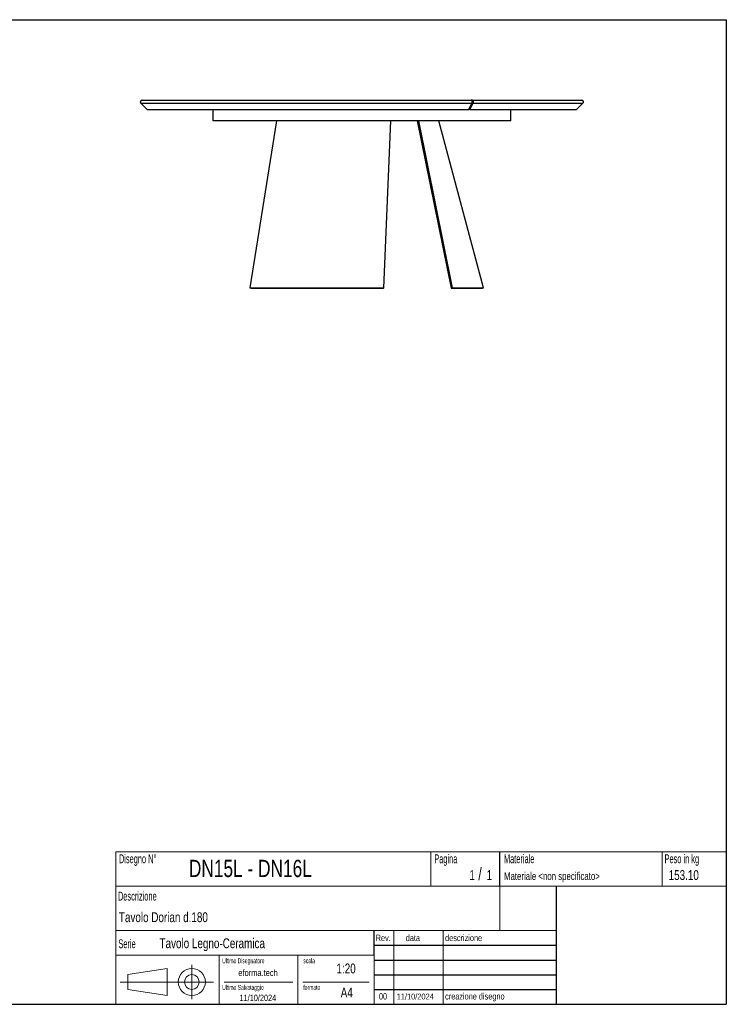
# Model space of a CAD drawing. Header units: millimetres. Extents: x 5 to 292, y 5 to 205.
# Tile 2 of 2: x 148 to 292, y 5 to 205. Entities that reach past the tile are written whole.
import ezdxf

# ---------------------------------------------------------------- set-up
doc = ezdxf.new("R2010")
doc.units = ezdxf.units.MM
doc.layers.add('FORMAT', color=7, linetype='Continuous')
doc.styles.add('SLDTEXTSTYLE0', font='TXT', dxfattribs={"width": 0.605})
doc.styles.add('SLDTEXTSTYLE1', font='TXT', dxfattribs={"width": 0.75})

msp = doc.modelspace()

# ---------------------------------------------------------------- linework, layer by layer
at = {"color": 7, "linetype": 'Continuous', "lineweight": 25}
for p, q in [((173.09929, 188.02666), (174.40181, 186.72415)), ((173.09929, 188.02666), (240.33701, 188.02666)), ((173.09929, 188.02666), (174.40181, 186.72415)), ((173.34678, 188.62415), (240.21326, 188.62415)), ((240.33701, 188.02666), (239.68575, 186.72415)), ((239.68575, 186.72415), (240.33701, 188.02666)), ((240.55352, 188.02666), (239.90226, 186.72415)), ((240.55352, 188.02666), (239.90226, 186.72415)), ((240.42977, 188.62415), (240.21326, 188.62415)), ((240.55352, 188.02666), (240.33701, 188.02666)), ((240.42977, 188.62415), (262.64661, 188.62415)), ((240.55352, 188.02666), (262.89409, 188.02666)), ((261.59158, 186.72415), (262.89409, 188.02666)), ((174.40181, 186.72415), (239.68575, 186.72415)), ((187.74661, 186.72415), (187.74661, 184.47415)), ((239.90226, 186.72415), (239.68575, 186.72415)), ((239.90226, 186.72415), (261.59158, 186.72415)), ((248.24661, 184.47415), (248.24661, 186.72415)), ((248.24661, 184.47415), (187.74661, 184.47415)), ((200.6491, 184.47415), (195.25001, 150.52415)), ((222.4432, 150.52415), (223.88126, 184.47415)), ((229.24772, 184.47415), (236.12103, 150.47722)), ((229.45945, 184.47415), (236.29661, 150.52415)), ((242.69661, 150.52415), (233.64327, 184.47415)), ((195.48647, 150.47722), (195.25001, 150.52415)), ((222.38232, 150.47722), (222.4432, 150.52415)), ((236.12103, 150.47722), (236.29661, 150.52415)), ((242.45505, 150.45973), (242.69661, 150.52415))]:
    msp.add_line(p, q, dxfattribs=at)
msp.add_arc((262.64661, 188.27415), 0.35, 315, 90, dxfattribs=at)
for points, knots in [([(173.34678, 188.62415), (173.32962, 188.62415), (173.31223, 188.62286), (173.27827, 188.61781), (173.2616, 188.61405), (173.22885, 188.60413), (173.21267, 188.5979), (173.18148, 188.58314), (173.16659, 188.57469), (173.13817, 188.55571), (173.12465, 188.54518), (173.09901, 188.52196), (173.08712, 188.50946), (173.06542, 188.48303), (173.05557, 188.46906), (173.03786, 188.43958), (173.03003, 188.42402), (173.0169, 188.39235), (173.01153, 188.37613), (173.00317, 188.34292), (173.00018, 188.32577), (172.99509, 188.27439), (172.99671, 188.2402), (173.0068, 188.18922), (173.01139, 188.1726), (173.02301, 188.1401), (173.03006, 188.1242), (173.04623, 188.09397), (173.05537, 188.07953), (173.07576, 188.05201), (173.08712, 188.03883), (173.09929, 188.02666)], [0, 0, 0, 0, 0.0625, 0.0625, 0.125, 0.125, 0.1875, 0.1875, 0.25, 0.25, 0.3125, 0.3125, 0.375, 0.375, 0.4375, 0.4375, 0.5, 0.5, 0.5625, 0.5625, 0.625, 0.625, 0.75, 0.75, 0.8125, 0.8125, 0.875, 0.875, 0.9375, 0.9375, 1, 1, 1, 1]), ([(173.34678, 188.62415), (173.34247, 188.6241), (173.33387, 188.62401), (173.321, 188.62328), (173.3082, 188.62211), (173.29547, 188.62047), (173.28281, 188.61835), (173.27022, 188.61576), (173.2577, 188.61271), (173.23293, 188.60569), (173.19675, 188.5918), (173.15186, 188.56634), (173.11108, 188.53465), (173.07547, 188.49723), (173.04563, 188.45505), (173.0224, 188.40888), (173.00608, 188.35983), (172.99725, 188.30889), (172.99588, 188.25721), (173.00223, 188.2059), (173.01592, 188.15602), (173.03344, 188.11658), (173.05073, 188.08682), (173.06534, 188.06555), (173.0814, 188.04532), (173.09332, 188.03289), (173.09929, 188.02666)], [0, 0, 0, 0, 0.0156887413, 0.0313148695, 0.0468994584, 0.0624637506, 0.078029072, 0.0936167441, 0.109247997, 0.1249438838, 0.1873253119, 0.249739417, 0.3121713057, 0.3746358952, 0.4371035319, 0.4996040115, 0.5620904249, 0.6246098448, 0.6870983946, 0.7496201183, 0.8121478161, 0.874708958, 0.9061113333, 0.9373460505, 0.9685849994, 1, 1, 1, 1]), ([(240.21326, 188.62415), (240.23047, 188.62415), (240.24744, 188.61915), (240.28058, 188.59907), (240.29603, 188.58445), (240.31755, 188.55574), (240.3244, 188.54505), (240.33709, 188.52207), (240.34299, 188.5097), (240.35389, 188.48318), (240.35892, 188.46893), (240.36775, 188.43947), (240.3716, 188.4242), (240.37816, 188.39259), (240.38089, 188.37614), (240.3851, 188.34265), (240.38803, 188.30889), (240.38848, 188.27461), (240.38765, 188.24007), (240.38659, 188.22292), (240.38327, 188.18936), (240.381, 188.17287), (240.37523, 188.14048), (240.37171, 188.12454), (240.36359, 188.09411), (240.35894, 188.07944), (240.34865, 188.05171), (240.34305, 188.03875), (240.33701, 188.02666)], [0, 0, 0, 0, 0.125, 0.125, 0.25, 0.25, 0.3125, 0.3125, 0.375, 0.375, 0.4375, 0.4375, 0.5, 0.5, 0.5625, 0.5625, 0.625, 0.6875, 0.6875, 0.75, 0.75, 0.8125, 0.8125, 0.875, 0.875, 0.9375, 0.9375, 1, 1, 1, 1]), ([(240.33701, 188.02666), (240.34927, 188.05119), (240.35945, 188.07868), (240.37164, 188.12428), (240.37517, 188.14019), (240.38094, 188.17246), (240.38322, 188.18894), (240.38657, 188.22259), (240.38764, 188.23991), (240.38848, 188.27426), (240.38826, 188.29137), (240.38659, 188.32543), (240.38512, 188.34247), (240.38091, 188.37602), (240.37552, 188.40858), (240.36782, 188.43921), (240.35894, 188.46886), (240.35395, 188.48302), (240.34309, 188.50948), (240.33719, 188.52187), (240.32446, 188.54496), (240.31758, 188.5557), (240.3033, 188.57476), (240.29586, 188.58319), (240.28038, 188.59784), (240.27227, 188.6041), (240.24751, 188.61911), (240.23059, 188.62415), (240.21326, 188.62415)], [0, 0, 0, 0, 0.125, 0.125, 0.1875, 0.1875, 0.25, 0.25, 0.3125, 0.3125, 0.375, 0.375, 0.4375, 0.4375, 0.5, 0.5625, 0.5625, 0.625, 0.625, 0.6875, 0.6875, 0.75, 0.75, 0.8125, 0.8125, 0.875, 0.875, 1, 1, 1, 1]), ([(240.42977, 188.62415), (240.43193, 188.6241), (240.43623, 188.62401), (240.44266, 188.62328), (240.44906, 188.62211), (240.45542, 188.62047), (240.46175, 188.61835), (240.46805, 188.61576), (240.47431, 188.61271), (240.4867, 188.60569), (240.50479, 188.5918), (240.52723, 188.56634), (240.54762, 188.53465), (240.56543, 188.49723), (240.58035, 188.45505), (240.59196, 188.40888), (240.60012, 188.35983), (240.60453, 188.30889), (240.60522, 188.25721), (240.60205, 188.2059), (240.5952, 188.15602), (240.58644, 188.11658), (240.5778, 188.08682), (240.57049, 188.06555), (240.56246, 188.04532), (240.5565, 188.03289), (240.55352, 188.02666)], [0, 0, 0, 0, 0.015688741, 0.031314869, 0.046899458, 0.062463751, 0.078029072, 0.093616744, 0.109247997, 0.124943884, 0.187325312, 0.249739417, 0.312171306, 0.374635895, 0.437103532, 0.499604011, 0.562090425, 0.624609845, 0.687098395, 0.749620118, 0.812147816, 0.874708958, 0.906111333, 0.937346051, 0.968584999, 1, 1, 1, 1]), ([(240.42977, 188.62415), (240.4471, 188.62415), (240.46405, 188.61909), (240.48877, 188.60411), (240.49689, 188.59783), (240.51238, 188.58317), (240.51982, 188.57474), (240.53408, 188.5557), (240.54096, 188.54498), (240.5537, 188.52186), (240.5596, 188.50946), (240.57045, 188.48302), (240.57543, 188.46891), (240.58433, 188.43922), (240.58818, 188.42389), (240.59472, 188.3923), (240.59741, 188.37604), (240.60161, 188.34255), (240.60309, 188.32545), (240.60477, 188.29138), (240.60498, 188.27428), (240.60415, 188.23997), (240.60308, 188.22265), (240.59973, 188.18896), (240.59745, 188.17248), (240.59168, 188.14024), (240.58817, 188.12436), (240.57596, 188.07869), (240.56578, 188.05119), (240.55352, 188.02666)], [0, 0, 0, 0, 0.125, 0.125, 0.1875, 0.1875, 0.25, 0.25, 0.3125, 0.3125, 0.375, 0.375, 0.4375, 0.4375, 0.5, 0.5, 0.5625, 0.5625, 0.625, 0.625, 0.6875, 0.6875, 0.75, 0.75, 0.8125, 0.8125, 0.875, 0.875, 1, 1, 1, 1]), ([(195.25001, 150.52415), (195.42641, 150.52415), (195.63353, 150.52415), (196.11282, 150.52415), (196.38501, 150.52415), (196.99667, 150.52415), (197.33616, 150.52415), (198.08291, 150.52415), (198.49018, 150.52415), (199.37094, 150.52415), (199.84443, 150.52415), (200.85392, 150.52415), (201.38991, 150.52415), (202.51847, 150.52415), (203.11103, 150.52415), (204.34477, 150.52415), (204.98594, 150.52415), (206.30727, 150.52415), (206.98741, 150.52415), (208.37584, 150.52415), (209.08411, 150.52415), (210.51728, 150.52415), (211.24217, 150.52415), (212.69707, 150.52415), (213.42706, 150.52415), (214.88115, 150.52415), (215.60525, 150.52415), (217.03755, 150.52415), (217.74576, 150.52415), (219.13768, 150.52415), (219.82139, 150.52415), (221.15728, 150.52415), (221.80946, 150.52415), (222.4432, 150.52415)], [0, 0, 0, 0, 0.0625, 0.0625, 0.125, 0.125, 0.1875, 0.1875, 0.25, 0.25, 0.3125, 0.3125, 0.375, 0.375, 0.4375, 0.4375, 0.5, 0.5, 0.5625, 0.5625, 0.625, 0.625, 0.6875, 0.6875, 0.75, 0.75, 0.8125, 0.8125, 0.875, 0.875, 0.9375, 0.9375, 1, 1, 1, 1]), ([(195.48647, 150.47722), (195.6607, 150.47593), (195.86533, 150.47467), (196.33893, 150.47228), (196.60793, 150.47114), (197.21251, 150.46899), (197.54812, 150.46798), (198.28639, 150.46612), (198.68909, 150.46526), (199.56001, 150.46372), (200.02828, 150.46304), (201.02664, 150.46185), (201.55679, 150.46135), (202.67302, 150.46055), (203.25918, 150.46024), (204.47955, 150.45983), (205.11384, 150.45973), (206.42093, 150.45973), (207.0938, 150.45983), (208.4673, 150.46024), (209.16801, 150.46055), (210.58577, 150.46135), (211.30293, 150.46185), (212.74216, 150.46304), (213.46433, 150.46372), (214.90272, 150.46526), (215.61902, 150.46612), (217.03578, 150.46798), (217.73633, 150.46899), (219.11306, 150.47114), (219.78932, 150.47228), (221.11055, 150.47467), (221.75558, 150.47593), (222.38232, 150.47722)], [0, 0, 0, 0, 0.0625, 0.0625, 0.125, 0.125, 0.1875, 0.1875, 0.25, 0.25, 0.3125, 0.3125, 0.375, 0.375, 0.4375, 0.4375, 0.5, 0.5, 0.5625, 0.5625, 0.625, 0.625, 0.6875, 0.6875, 0.75, 0.75, 0.8125, 0.8125, 0.875, 0.875, 0.9375, 0.9375, 1, 1, 1, 1]), ([(236.12103, 150.47722), (236.57354, 150.47593), (237.01394, 150.47467), (237.86157, 150.47228), (238.26882, 150.47114), (239.04098, 150.46899), (239.40591, 150.46798), (240.08441, 150.46612), (240.398, 150.46526), (240.96548, 150.46372), (241.21937, 150.46304), (241.66026, 150.46185), (241.84726, 150.46135), (242.14879, 150.46055), (242.26334, 150.46024), (242.41646, 150.45983), (242.45505, 150.45973), (242.45505, 150.45973)], [0.5, 0.5, 0.5, 0.5, 0.5625, 0.5625, 0.625, 0.625, 0.6875, 0.6875, 0.75, 0.75, 0.8125, 0.8125, 0.875, 0.875, 0.9375, 0.9375, 1, 1, 1, 1]), ([(236.29661, 150.52415), (236.75394, 150.52415), (237.19901, 150.52415), (238.0556, 150.52415), (238.46713, 150.52415), (239.24738, 150.52415), (239.6161, 150.52415), (240.30166, 150.52415), (240.61848, 150.52415), (241.19182, 150.52415), (241.44831, 150.52415), (241.89372, 150.52415), (242.08262, 150.52415), (242.38724, 150.52415), (242.50295, 150.52415), (242.65763, 150.52415), (242.69661, 150.52415), (242.69661, 150.52415)], [0.5, 0.5, 0.5, 0.5, 0.5625, 0.5625, 0.625, 0.625, 0.6875, 0.6875, 0.75, 0.75, 0.8125, 0.8125, 0.875, 0.875, 0.9375, 0.9375, 1, 1, 1, 1])]:
    msp.add_open_spline(points, degree=3, knots=knots, dxfattribs=at)
at = {"layer": 'FORMAT', "color": 251, "true_color": 0x484848}
for p, q in [((5, 205), (292, 205)), ((292, 205), (292, 5)), ((5, 5), (292, 5))]:
    msp.add_line(p, q, dxfattribs=at)
at = {"layer": 'FORMAT', "color": 251, "lineweight": 18, "true_color": 0x484848}
for p, q in [((292, 36), (168, 36)), ((279, 36), (279, 29)), ((168, 36), (168, 5)), ((232, 36), (232, 29)), ((168, 29), (292, 29)), ((168, 20), (246, 20)), ((224.5, 20), (224.5, 5)), ((234.5, 20), (234.5, 5)), ((246, 20), (257.5, 20)), ((168, 15), (220.5, 15)), ((189, 15), (189, 5)), ((205, 15), (205, 5)), ((220.5, 15), (220.5, 5)), ((170.45232, 11.02842), (178.45232, 12.27842)), ((178.45232, 12.27842), (178.45232, 6.77842)), ((183.46023, 13.04077), (183.46023, 6.06051)), ((170.45232, 8.02842), (170.45232, 11.02842)), ((187.88291, 9.52842), (168.89345, 9.52842)), ((178.45232, 6.77842), (170.45232, 8.02842)), ((190, 9.5), (204, 9.5)), ((206, 9.5), (219.5, 9.5))]:
    msp.add_line(p, q, dxfattribs=at)
at = {"layer": 'FORMAT', "color": 7}
for p, q in [((246, 29), (246, 36)), ((257.5, 20), (257.5, 29)), ((220.5, 15), (220.5, 20)), ((257.5, 5), (257.5, 20)), ((220.5, 17), (257.5, 17)), ((220.5, 14), (257.5, 14)), ((220.5, 11), (257.5, 11)), ((220.5, 8), (257.5, 8)), ((220.5, 5), (257.5, 5))]:
    msp.add_line(p, q, dxfattribs=at)
at = {"layer": 'FORMAT', "color": 7, "lineweight": 18}
msp.add_line((246, 29), (246, 20), dxfattribs=at)
at = {"layer": 'FORMAT', "color": 251, "lineweight": 18, "true_color": 0x484848}
for radius in [2.75, 1.5]:
    msp.add_circle((183.46023, 9.52842), radius, dxfattribs=at)

# ---------------------------------------------------------------- texts
at = {"color": 18, "linetype": 'Continuous', "lineweight": 0, "true_color": 0x060606, "insert": (280.29073, 32.24796), "char_height": 2, "attachment_point": 1, "style": 'SLDTEXTSTYLE1'}
msp.add_mtext('153.10', dxfattribs=at)
at = {"layer": 'FORMAT', "color": 18, "true_color": 0x060606}
for s, insert, char_height, attachment_point, style in [('Disegno N°', (168.65209, 35.46055), 1.8, 1, 'SLDTEXTSTYLE0'), ('DN15L - DN16L', (182.85785, 34.35127), 3.5, 1, 'SLDTEXTSTYLE1'), ('Pagina', (232.68578, 35.4642), 1.8, 1, 'SLDTEXTSTYLE0'), ('Materiale', (246.84637, 35.4642), 1.8, 1, 'SLDTEXTSTYLE0'), ('Peso in kg', (279.45834, 35.4642), 1.8, 1, 'SLDTEXTSTYLE0'), ('1', (239.82456, 32.24796), 2, 1, 'SLDTEXTSTYLE1'), ('/', (241.64155, 32.74597), 2.5, 1, 'SLDTEXTSTYLE1'), ('1', (243.32047, 32.24796), 2, 1, 'SLDTEXTSTYLE1'), ('Materiale <non specificato>', (246.84637, 31.8349), 1.5875, 1, 'SLDTEXTSTYLE1'), ('Descrizione', (168.45959, 27.87301), 1.8, 1, 'SLDTEXTSTYLE0'), ('Tavolo Dorian d.180', (168.65209, 23.69153), 2, 1, 'SLDTEXTSTYLE1'), ('Serie', (168.54671, 18.20074), 1.8, 1, 'SLDTEXTSTYLE0'), ('Tavolo Legno-Ceramica', (176.9009, 18.39744), 2, 1, 'SLDTEXTSTYLE1'), ('Rev.', (220.80434, 19.14061), 1.3, 1, 'SLDTEXTSTYLE1'), ('data', (226.90583, 19.14061), 1.3, 1, 'SLDTEXTSTYLE1'), ('descrizione', (234.88928, 19.14061), 1.3, 1, 'SLDTEXTSTYLE1'), ('Ultimo Disegnatore', (189.61829, 14.3444), 1, 1, 'SLDTEXTSTYLE0'), ('scala', (206.10636, 14.3444), 1, 1, 'SLDTEXTSTYLE0'), ('1:20', (212.8317, 13.28812), 2, 1, 'SLDTEXTSTYLE1'), ('Ultimo Salvataggio', (189.61829, 8.93841), 1, 1, 'SLDTEXTSTYLE0'), ('formato', (206.10636, 8.93841), 1, 1, 'SLDTEXTSTYLE0'), ('A4', (213.69281, 8.39825), 2, 1, 'SLDTEXTSTYLE1'), ('11/10/2024', (196.86819, 6.95548), 1.3, 2, 'SLDTEXTSTYLE1'), ('00', (221.45534, 7.2775), 1.3, 1, 'SLDTEXTSTYLE1'), ('11/10/2024', (225.06555, 7.1779), 1.2, 1, 'SLDTEXTSTYLE1'), ('creazione disegno', (234.88928, 7.2775), 1.3, 1, 'SLDTEXTSTYLE1')]:
    msp.add_mtext(s, dxfattribs=dict(at, insert=insert, char_height=char_height, attachment_point=attachment_point, style=style))
at = {"layer": 'FORMAT', "color": 18, "true_color": 0x020202, "insert": (196.90354, 12.06285), "char_height": 1.3229167, "attachment_point": 2, "style": 'SLDTEXTSTYLE1'}
msp.add_mtext('eforma.tech', dxfattribs=at)

doc.saveas('drawing.dxf')
